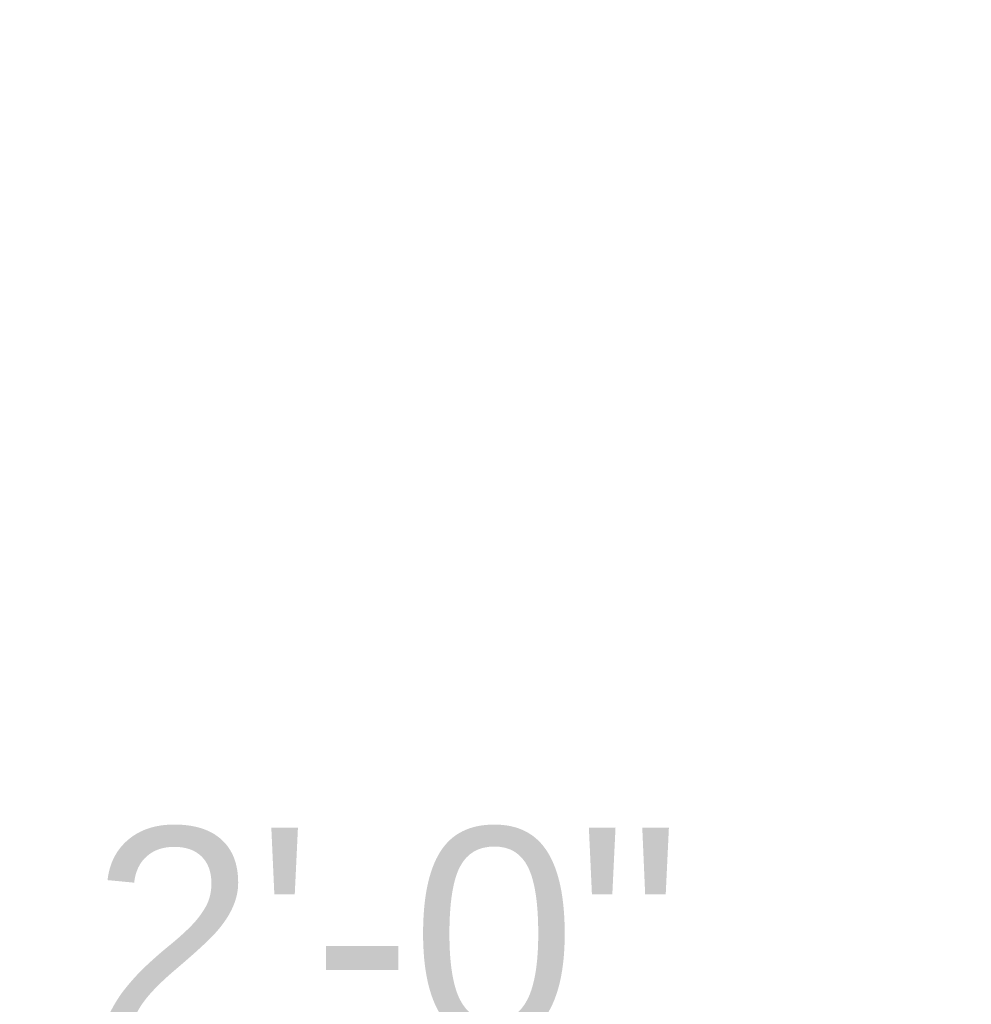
# Model space of a CAD drawing. Header units: inches. Extents: x 218.9 to 312.4, y 214.8 to 247.8.
# Tile 244 of 256: x 281.234 to 281.655, y 223.465 to 223.9. Entities that reach past the tile are written whole.
import ezdxf

# ---------------------------------------------------------------- set-up
doc = ezdxf.new("R2010")
doc.units = ezdxf.units.IN
doc.header["$LTSCALE"] = 0.25
doc.header["$MEASUREMENT"] = 0
doc.layers.add('ANNOTATIONS', color=1, linetype='Continuous')
doc.styles.add('ARIAL', font='arial.ttf', dxfattribs={"height": 0.09375})
doc.dimstyles.new('STANDARD$0', dxfattribs={"dimtxt": 0.09375, "dimasz": 0.09375, "dimexe": 0.03125, "dimexo": 0.046875, "dimgap": 0.09, "dimtad": 0, "dimtih": 1, "dimtoh": 1, "dimdec": 4, "dimzin": 0, "dimdsep": 46, "dimtxsty": 'ARIAL', "dimcen": 0.09, "dimadec": 0, "dimazin": 0, "dimtfac": 1, "dimtdec": 4, "dimtofl": 0, "dimtmove": 0, "dimatfit": 1, "dimfxl": 1, "dimtolj": 1, "dimtzin": 0, "dimarcsym": 0})

# ---------------------------------------------------------------- blocks, each defined once
blk = doc.blocks.new('*D121')
at = {"layer": 'ANNOTATIONS', "color": 0, "lineweight": -2, "transparency": 16777216}
for p, q in [((280.15629, 223.57267), (280.15629, 225.84454)), ((281.65474, 225.55802), (281.65474, 225.84454)), ((280.25004, 225.81329), (280.72442, 225.81329)), ((281.56099, 225.81329), (281.08661, 225.81329))]:
    blk.add_line(p, q, dxfattribs=at)
at = {"layer": 'ANNOTATIONS', "color": 0, "transparency": 16777216}
for points in [[(280.25004, 225.82891), (280.25004, 225.79766), (280.15629, 225.81329)], [(281.56099, 225.82891), (281.56099, 225.79766), (281.65474, 225.81329)]]:
    blk.add_solid(points, dxfattribs=at)
at = {"layer": 'defpoints', "color": 0, "transparency": 16777216}
for p in [(280.15629, 225.81329), (281.65474, 225.51114), (280.15629, 223.5258)]:
    blk.add_point(p, dxfattribs=at)
at = {"layer": 'ANNOTATIONS', "color": 0, "transparency": 16777216, "insert": (280.90551, 225.81329), "char_height": 0.09375, "attachment_point": 5, "style": 'ARIAL'}
blk.add_mtext('\\A1;25"', dxfattribs=at)
blk = doc.blocks.new('*D123')
at = {"layer": 'ANNOTATIONS', "color": 0, "lineweight": -2, "transparency": 16777216}
for p, q in [((280.15629, 223.57267), (280.15629, 225.54239)), ((281.50004, 224.8765), (281.50004, 225.54239)), ((280.25004, 225.51114), (280.53784, 225.51114)), ((281.40629, 225.51114), (281.11848, 225.51114))]:
    blk.add_line(p, q, dxfattribs=at)
at = {"layer": 'ANNOTATIONS', "color": 0, "transparency": 16777216}
for points in [[(280.25004, 225.52677), (280.25004, 225.49552), (280.15629, 225.51114)], [(281.40629, 225.52677), (281.40629, 225.49552), (281.50004, 225.51114)]]:
    blk.add_solid(points, dxfattribs=at)
at = {"layer": 'defpoints', "color": 0, "transparency": 16777216}
for p in [(281.50004, 225.51114), (281.50004, 224.82963), (280.15629, 223.5258)]:
    blk.add_point(p, dxfattribs=at)
at = {"layer": 'ANNOTATIONS', "color": 0, "transparency": 16777216, "insert": (280.82816, 225.51114), "char_height": 0.09375, "attachment_point": 5, "style": 'ARIAL'}
blk.add_mtext('\\A1;21 1/2"', dxfattribs=at)

msp = doc.modelspace()

# ---------------------------------------------------------------- texts
at = {"layer": 'ANNOTATIONS', "insert": (281.26589, 223.40365), "char_height": 0.09375, "attachment_point": 4, "style": 'ARIAL'}
msp.add_mtext('2\'-0"\\P(REF)', dxfattribs=at)

# ---------------------------------------------------------------- dimensions: what is measured, and where the dimension line sits
at = {"layer": 'ANNOTATIONS'}
dim = msp.add_linear_dim(base=(280.15629, 225.81329), p1=(281.65474, 225.51114), p2=(280.15629, 223.5258), text='25"', dimstyle='STANDARD$0', dxfattribs=at)
dim.commit()
dim.dimension.update_dxf_attribs({"geometry": '*D121', "text_midpoint": (280.90551, 225.81329), "dimtype": 160})
dim = msp.add_linear_dim(base=(281.50004, 225.51114), p1=(280.15629, 223.5258), p2=(281.50004, 224.82963), text='21 1/2"', dimstyle='STANDARD$0', dxfattribs=at)
dim.commit()
dim.dimension.update_dxf_attribs({"geometry": '*D123', "text_midpoint": (280.82816, 225.51114)})

doc.saveas('drawing.dxf')
